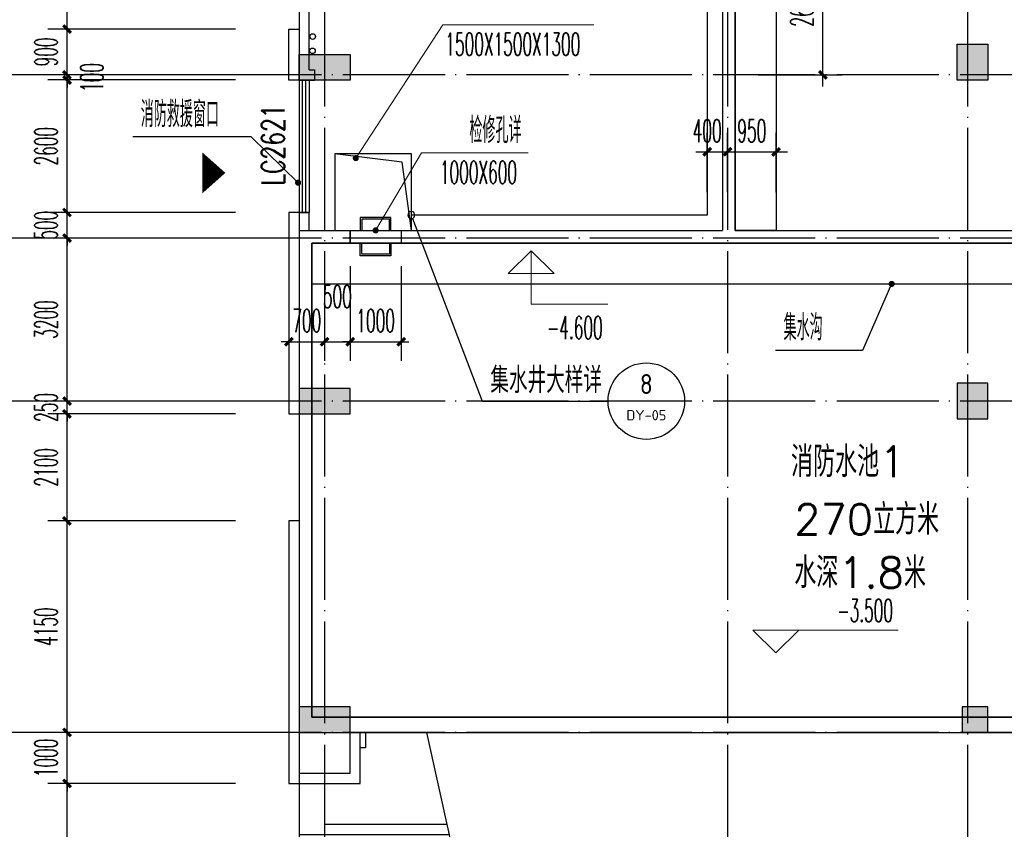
# Model space of a CAD drawing. Extents: x 1779708 to 7299578, y -1121471 to 88434.
# Tile 64 of 256: x 4191439 to 4210742, y -975743 to -959860. Entities that reach past the tile are written whole.
import ezdxf
from ezdxf.enums import TextEntityAlignment as Align

# ---------------------------------------------------------------- set-up
doc = ezdxf.new("R2010")
doc.units = 0
doc.header["$LTSCALE"] = 1000
doc.header["$MEASUREMENT"] = 0
doc.linetypes.add('DOTE', pattern=[2.42, 2, -0.2, 0.02, -0.2])
doc.layers.get('0').update_dxf_attribs({"linetype": 'CONTINUOUS'})
doc.layers.get('Defpoints').update_dxf_attribs({"linetype": 'CONTINUOUS'})
for name, color, linetype in [('AXIS', 3, 'CONTINUOUS'), ('DIM_IDEN', 3, 'CONTINUOUS'), ('DIM_LEAD', 3, 'CONTINUOUS'), ('DIM_SYMB', 3, 'CONTINUOUS'), ('DIM_污水', 3, 'CONTINUOUS'), ('DOTE', 1, 'DOTE'), ('GGSignatureLayer', 7, 'CONTINUOUS'), ('PUB_DIM', 3, 'CONTINUOUS'), ('PUB_HATCH', 8, 'CONTINUOUS'), ('PUB_TEXT', 7, 'CONTINUOUS'), ('SPACE', 7, 'CONTINUOUS'), ('WALL', 255, 'CONTINUOUS'), ('WINDOW', 2, 'CONTINUOUS'), ('WINDOW_TEXT', 7, 'CONTINUOUS'), ('可见线', 6, 'CONTINUOUS'), ('墙柱', 2, 'CONTINUOUS')]:
    doc.layers.add(name, color=color, linetype=linetype)
doc.layers.add('DIM_ELEV', color=3, linetype='CONTINUOUS', lineweight=13)
doc.styles.add('_TCH_DIM', font='SIMPLEX.shx', dxfattribs={"width": 0.7, "bigfont": 'GBCBIG.shx'})
doc.styles.add('_TCH_DIM_T3', font='SIMPLEX.shx', dxfattribs={"width": 0.494118, "bigfont": 'GBCBIG.shx'})
doc.styles.add('_TCH_LABEL', font='COMPLEX', dxfattribs={"bigfont": 'GBCBIG'})
doc.styles.add('_TCH_SPACE', font='SIMPLEX', dxfattribs={"height": 5, "bigfont": 'GBCBIG'})
doc.styles.add('_TCH_WINDOW', font='SIMPLEX', dxfattribs={"height": 3.5, "bigfont": 'GBCBIG'})
doc.styles.get("Standard").update_dxf_attribs({"font": 'GBENOR', "bigfont": 'GBCBIG'})
doc.dimstyles.new('_TCH_ARCH&&150', dxfattribs={"dimtxt": 446.25, "dimasz": 150, "dimexe": 375, "dimexo": 450, "dimgap": 189.375, "dimtad": 1, "dimdec": 0, "dimzin": 0, "dimdsep": 46, "dimtxsty": '_TCH_DIM_T3', "dimblk": 'ARCHTICK', "dimcen": 0.09, "dimdle": 225, "dimclrt": 7, "dimazin": 2, "dimtfac": 1, "dimtdec": 0, "dimtix": 1, "dimtmove": 2, "dimatfit": 3, "dimfxl": 250, "dimtolj": 1, "dimtzin": 0, "dimarcsym": 0})

# ---------------------------------------------------------------- blocks, each defined once
blk = doc.blocks.new('_ArchTick')
at = {"color": 0, "linetype": 'ByBlock', "const_width": 0.4}
blk.add_lwpolyline([(-0.5, -0.5), (0.5, 0.5)], dxfattribs=at)
blk = doc.blocks.new('*D4549')
at = {"layer": 'AXIS', "color": 0, "lineweight": -2, "transparency": 16777216}
for p, q in [((4189967, -1061068), (4189967, -922618)), ((4194467, -922843), (4189592, -922843)), ((4194467, -1060843), (4189592, -1060843))]:
    blk.add_line(p, q, dxfattribs=at)
at = {"layer": 'Defpoints', "color": 0, "transparency": 16777216}
for p in [(4189967, -922843), (4194917, -922843), (4194917, -1060843)]:
    blk.add_point(p, dxfattribs=at)
at = {"layer": 'AXIS', "color": 0, "lineweight": -2, "transparency": 16777216, "xscale": 150, "yscale": 150, "zscale": 150}
for p, rotation in [((4189967, -922843), 90), ((4189967, -1060843), 270)]:
    blk.add_blockref('_ArchTick', p, dxfattribs=dict(at, rotation=rotation))
at = {"layer": 'AXIS', "color": 7, "transparency": 16777216, "insert": (4189555, -991843), "char_height": 446.2, "attachment_point": 5, "rotation": 90, "style": '_TCH_DIM_T3'}
blk.add_mtext('\\A1;138000', dxfattribs=at)
blk = doc.blocks.new('*D4563')
at = {"layer": 'AXIS', "color": 0, "lineweight": -2, "transparency": 16777216}
for p, q in [((4191167, -978568), (4191167, -973618)), ((4194467, -973843), (4190792, -973843)), ((4194467, -978343), (4190792, -978343))]:
    blk.add_line(p, q, dxfattribs=at)
at = {"layer": 'Defpoints', "color": 0, "transparency": 16777216}
for p in [(4191167, -973843), (4194917, -973843), (4194917, -978343)]:
    blk.add_point(p, dxfattribs=at)
at = {"layer": 'AXIS', "color": 0, "lineweight": -2, "transparency": 16777216, "xscale": 150, "yscale": 150, "zscale": 150}
for p, rotation in [((4191167, -973843), 90), ((4191167, -978343), 270)]:
    blk.add_blockref('_ArchTick', p, dxfattribs=dict(at, rotation=rotation))
at = {"layer": 'AXIS', "color": 7, "transparency": 16777216, "insert": (4190755, -976093), "char_height": 446.2, "attachment_point": 5, "rotation": 90, "style": '_TCH_DIM_T3'}
blk.add_mtext('\\A1;4500', dxfattribs=at)
blk = doc.blocks.new('*D4564')
at = {"layer": 'AXIS', "color": 0, "lineweight": -2, "transparency": 16777216}
for p, q in [((4191167, -974068), (4191167, -967118)), ((4194467, -967343), (4190792, -967343)), ((4194467, -973843), (4190792, -973843))]:
    blk.add_line(p, q, dxfattribs=at)
at = {"layer": 'Defpoints', "color": 0, "transparency": 16777216}
for p in [(4191167, -967343), (4194917, -967343), (4194917, -973843)]:
    blk.add_point(p, dxfattribs=at)
at = {"layer": 'AXIS', "color": 0, "lineweight": -2, "transparency": 16777216, "xscale": 150, "yscale": 150, "zscale": 150}
for p, rotation in [((4191167, -967343), 90), ((4191167, -973843), 270)]:
    blk.add_blockref('_ArchTick', p, dxfattribs=dict(at, rotation=rotation))
at = {"layer": 'AXIS', "color": 7, "transparency": 16777216, "insert": (4190755, -970593), "char_height": 446.2, "attachment_point": 5, "rotation": 90, "style": '_TCH_DIM_T3'}
blk.add_mtext('\\A1;6500', dxfattribs=at)
blk = doc.blocks.new('*D4565')
at = {"layer": 'AXIS', "color": 0, "lineweight": -2, "transparency": 16777216}
for p, q in [((4191167, -967568), (4191167, -963918)), ((4194467, -964143), (4190792, -964143)), ((4194467, -967343), (4190792, -967343))]:
    blk.add_line(p, q, dxfattribs=at)
at = {"layer": 'Defpoints', "color": 0, "transparency": 16777216}
for p in [(4191167, -964143), (4194917, -964143), (4194917, -967343)]:
    blk.add_point(p, dxfattribs=at)
at = {"layer": 'AXIS', "color": 0, "lineweight": -2, "transparency": 16777216, "xscale": 150, "yscale": 150, "zscale": 150}
for p, rotation in [((4191167, -964143), 90), ((4191167, -967343), 270)]:
    blk.add_blockref('_ArchTick', p, dxfattribs=dict(at, rotation=rotation))
at = {"layer": 'AXIS', "color": 7, "transparency": 16777216, "insert": (4190755, -965743), "char_height": 446.2, "attachment_point": 5, "rotation": 90, "style": '_TCH_DIM_T3'}
blk.add_mtext('\\A1;3200', dxfattribs=at)
blk = doc.blocks.new('*D4566')
at = {"layer": 'AXIS', "color": 0, "lineweight": -2, "transparency": 16777216}
for p, q in [((4191167, -964368), (4191167, -960718)), ((4194467, -960943), (4190792, -960943)), ((4194467, -964143), (4190792, -964143))]:
    blk.add_line(p, q, dxfattribs=at)
at = {"layer": 'Defpoints', "color": 0, "transparency": 16777216}
for p in [(4191167, -960943), (4194917, -960943), (4194917, -964143)]:
    blk.add_point(p, dxfattribs=at)
at = {"layer": 'AXIS', "color": 0, "lineweight": -2, "transparency": 16777216, "xscale": 150, "yscale": 150, "zscale": 150}
for p, rotation in [((4191167, -960943), 90), ((4191167, -964143), 270)]:
    blk.add_blockref('_ArchTick', p, dxfattribs=dict(at, rotation=rotation))
at = {"layer": 'AXIS', "color": 7, "transparency": 16777216, "insert": (4190755, -962543), "char_height": 446.2, "attachment_point": 5, "rotation": 90, "style": '_TCH_DIM_T3'}
blk.add_mtext('\\A1;3200', dxfattribs=at)
blk = doc.blocks.new('*D4567')
at = {"layer": 'AXIS', "color": 0, "lineweight": -2, "transparency": 16777216}
for p, q in [((4191167, -961168), (4191167, -954718)), ((4194467, -954943), (4190792, -954943)), ((4194467, -960943), (4190792, -960943))]:
    blk.add_line(p, q, dxfattribs=at)
at = {"layer": 'Defpoints', "color": 0, "transparency": 16777216}
for p in [(4191167, -954943), (4194917, -954943), (4194917, -960943)]:
    blk.add_point(p, dxfattribs=at)
at = {"layer": 'AXIS', "color": 0, "lineweight": -2, "transparency": 16777216, "xscale": 150, "yscale": 150, "zscale": 150}
for p, rotation in [((4191167, -954943), 90), ((4191167, -960943), 270)]:
    blk.add_blockref('_ArchTick', p, dxfattribs=dict(at, rotation=rotation))
at = {"layer": 'AXIS', "color": 7, "transparency": 16777216, "insert": (4190755, -957943), "char_height": 446.2, "attachment_point": 5, "rotation": 90, "style": '_TCH_DIM_T3'}
blk.add_mtext('\\A1;6000', dxfattribs=at)
blk = doc.blocks.new('$WINLIB2D$00000001')
at = {"color": 0}
for points in [[(-0.5, 0.5), (-0.5, -0.5)], [(-0.5, 0.5), (0.5, 0.5)], [(0.5, -0.5), (0.5, 0.5)], [(0.5, 0.1667), (-0.5, 0.1667)], [(0.5, -0.1667), (-0.5, -0.1667)], [(-0.5, -0.5), (0.5, -0.5)]]:
    blk.add_lwpolyline(points, dxfattribs=at)
blk = doc.blocks.new('*D5448')
at = {"layer": 'AXIS', "color": 0, "lineweight": -2, "transparency": 16777216}
for p, q in [((4192367, -978568), (4192367, -974618)), ((4195667, -974843), (4191992, -974843)), ((4195667, -978343), (4191992, -978343))]:
    blk.add_line(p, q, dxfattribs=at)
at = {"layer": 'Defpoints', "color": 0, "transparency": 16777216}
for p in [(4192367, -974843), (4196117, -974843), (4196117, -978343)]:
    blk.add_point(p, dxfattribs=at)
at = {"layer": 'AXIS', "color": 0, "lineweight": -2, "transparency": 16777216, "xscale": 150, "yscale": 150, "zscale": 150}
for p, rotation in [((4192367, -974843), 90), ((4192367, -978343), 270)]:
    blk.add_blockref('_ArchTick', p, dxfattribs=dict(at, rotation=rotation))
at = {"layer": 'AXIS', "color": 7, "transparency": 16777216, "insert": (4191955, -976593), "char_height": 446.2, "attachment_point": 5, "rotation": 90, "style": '_TCH_DIM_T3'}
blk.add_mtext('\\A1;3500', dxfattribs=at)
blk = doc.blocks.new('*D5449')
at = {"layer": 'AXIS', "color": 0, "lineweight": -2, "transparency": 16777216}
for p, q in [((4192367, -973843), (4192367, -973693)), ((4195667, -973843), (4191992, -973843)), ((4192367, -974843), (4192367, -973843)), ((4195667, -974843), (4191992, -974843)), ((4192367, -974843), (4192367, -974993))]:
    blk.add_line(p, q, dxfattribs=at)
at = {"layer": 'Defpoints', "color": 0, "transparency": 16777216}
for p in [(4192367, -973843), (4196117, -973843), (4196117, -974843)]:
    blk.add_point(p, dxfattribs=at)
at = {"layer": 'AXIS', "color": 0, "lineweight": -2, "transparency": 16777216, "xscale": 150, "yscale": 150, "zscale": 150}
for p, rotation in [((4192367, -973843), 270), ((4192367, -974843), 90)]:
    blk.add_blockref('_ArchTick', p, dxfattribs=dict(at, rotation=rotation))
at = {"layer": 'AXIS', "color": 7, "transparency": 16777216, "insert": (4191955, -974343), "char_height": 446.2, "attachment_point": 5, "rotation": 90, "style": '_TCH_DIM_T3'}
blk.add_mtext('\\A1;1000', dxfattribs=at)
blk = doc.blocks.new('*D5450')
at = {"layer": 'AXIS', "color": 0, "lineweight": -2, "transparency": 16777216}
for p, q in [((4192367, -974068), (4192367, -969468)), ((4195667, -969693), (4191992, -969693)), ((4195667, -973843), (4191992, -973843))]:
    blk.add_line(p, q, dxfattribs=at)
at = {"layer": 'Defpoints', "color": 0, "transparency": 16777216}
for p in [(4192367, -969693), (4196117, -969693), (4196117, -973843)]:
    blk.add_point(p, dxfattribs=at)
at = {"layer": 'AXIS', "color": 0, "lineweight": -2, "transparency": 16777216, "xscale": 150, "yscale": 150, "zscale": 150}
for p, rotation in [((4192367, -969693), 90), ((4192367, -973843), 270)]:
    blk.add_blockref('_ArchTick', p, dxfattribs=dict(at, rotation=rotation))
at = {"layer": 'AXIS', "color": 7, "transparency": 16777216, "insert": (4191955, -971768), "char_height": 446.2, "attachment_point": 5, "rotation": 90, "style": '_TCH_DIM_T3'}
blk.add_mtext('\\A1;4150', dxfattribs=at)
blk = doc.blocks.new('*D5451')
at = {"layer": 'AXIS', "color": 0, "lineweight": -2, "transparency": 16777216}
for p, q in [((4192367, -969918), (4192367, -967368)), ((4195667, -967593), (4191992, -967593)), ((4195667, -969693), (4191992, -969693))]:
    blk.add_line(p, q, dxfattribs=at)
at = {"layer": 'Defpoints', "color": 0, "transparency": 16777216}
for p in [(4192367, -967593), (4196117, -967593), (4196117, -969693)]:
    blk.add_point(p, dxfattribs=at)
at = {"layer": 'AXIS', "color": 0, "lineweight": -2, "transparency": 16777216, "xscale": 150, "yscale": 150, "zscale": 150}
for p, rotation in [((4192367, -967593), 90), ((4192367, -969693), 270)]:
    blk.add_blockref('_ArchTick', p, dxfattribs=dict(at, rotation=rotation))
at = {"layer": 'AXIS', "color": 7, "transparency": 16777216, "insert": (4191955, -968643), "char_height": 446.2, "attachment_point": 5, "rotation": 90, "style": '_TCH_DIM_T3'}
blk.add_mtext('\\A1;2100', dxfattribs=at)
blk = doc.blocks.new('*D5452')
at = {"layer": 'AXIS', "color": 0, "lineweight": -2, "transparency": 16777216}
for p, q in [((4192367, -967343), (4192367, -967193)), ((4195667, -967343), (4191992, -967343)), ((4192367, -967593), (4192367, -967343)), ((4195667, -967593), (4191992, -967593)), ((4192367, -967593), (4192367, -967743))]:
    blk.add_line(p, q, dxfattribs=at)
at = {"layer": 'Defpoints', "color": 0, "transparency": 16777216}
for p in [(4192367, -967343), (4196117, -967343), (4196117, -967593)]:
    blk.add_point(p, dxfattribs=at)
at = {"layer": 'AXIS', "color": 0, "lineweight": -2, "transparency": 16777216, "xscale": 150, "yscale": 150, "zscale": 150}
for p, rotation in [((4192367, -967343), 270), ((4192367, -967593), 90)]:
    blk.add_blockref('_ArchTick', p, dxfattribs=dict(at, rotation=rotation))
at = {"layer": 'AXIS', "color": 7, "transparency": 16777216, "insert": (4191955, -967468), "char_height": 446.2, "attachment_point": 5, "rotation": 90, "style": '_TCH_DIM_T3'}
blk.add_mtext('\\A1;250', dxfattribs=at)
blk = doc.blocks.new('*D5453')
at = {"layer": 'AXIS', "color": 0, "lineweight": -2, "transparency": 16777216}
for p, q in [((4192367, -967568), (4192367, -963918)), ((4195667, -964143), (4191992, -964143)), ((4195667, -967343), (4191992, -967343))]:
    blk.add_line(p, q, dxfattribs=at)
at = {"layer": 'Defpoints', "color": 0, "transparency": 16777216}
for p in [(4192367, -964143), (4196117, -964143), (4196117, -967343)]:
    blk.add_point(p, dxfattribs=at)
at = {"layer": 'AXIS', "color": 0, "lineweight": -2, "transparency": 16777216, "xscale": 150, "yscale": 150, "zscale": 150}
for p, rotation in [((4192367, -964143), 90), ((4192367, -967343), 270)]:
    blk.add_blockref('_ArchTick', p, dxfattribs=dict(at, rotation=rotation))
at = {"layer": 'AXIS', "color": 7, "transparency": 16777216, "insert": (4191955, -965743), "char_height": 446.2, "attachment_point": 5, "rotation": 90, "style": '_TCH_DIM_T3'}
blk.add_mtext('\\A1;3200', dxfattribs=at)
blk = doc.blocks.new('*D5454')
at = {"layer": 'AXIS', "color": 0, "lineweight": -2, "transparency": 16777216}
for p, q in [((4192367, -963643), (4192367, -963493)), ((4195667, -963643), (4191992, -963643)), ((4192367, -964143), (4192367, -963643)), ((4195667, -964143), (4191992, -964143)), ((4192367, -964143), (4192367, -964293))]:
    blk.add_line(p, q, dxfattribs=at)
at = {"layer": 'Defpoints', "color": 0, "transparency": 16777216}
for p in [(4192367, -963643), (4196117, -963643), (4196117, -964143)]:
    blk.add_point(p, dxfattribs=at)
at = {"layer": 'AXIS', "color": 0, "lineweight": -2, "transparency": 16777216, "xscale": 150, "yscale": 150, "zscale": 150}
for p, rotation in [((4192367, -963643), 270), ((4192367, -964143), 90)]:
    blk.add_blockref('_ArchTick', p, dxfattribs=dict(at, rotation=rotation))
at = {"layer": 'AXIS', "color": 7, "transparency": 16777216, "insert": (4191955, -963893), "char_height": 446.2, "attachment_point": 5, "rotation": 90, "style": '_TCH_DIM_T3'}
blk.add_mtext('\\A1;500', dxfattribs=at)
blk = doc.blocks.new('*D5455')
at = {"layer": 'AXIS', "color": 0, "lineweight": -2, "transparency": 16777216}
for p, q in [((4192367, -963868), (4192367, -960818)), ((4195667, -961043), (4191992, -961043)), ((4195667, -963643), (4191992, -963643))]:
    blk.add_line(p, q, dxfattribs=at)
at = {"layer": 'Defpoints', "color": 0, "transparency": 16777216}
for p in [(4192367, -961043), (4196117, -961043), (4196117, -963643)]:
    blk.add_point(p, dxfattribs=at)
at = {"layer": 'AXIS', "color": 0, "lineweight": -2, "transparency": 16777216, "xscale": 150, "yscale": 150, "zscale": 150}
for p, rotation in [((4192367, -961043), 90), ((4192367, -963643), 270)]:
    blk.add_blockref('_ArchTick', p, dxfattribs=dict(at, rotation=rotation))
at = {"layer": 'AXIS', "color": 7, "transparency": 16777216, "insert": (4191955, -962343), "char_height": 446.2, "attachment_point": 5, "rotation": 90, "style": '_TCH_DIM_T3'}
blk.add_mtext('\\A1;2600', dxfattribs=at)
blk = doc.blocks.new('*D5456')
at = {"layer": 'AXIS', "color": 0, "lineweight": -2, "transparency": 16777216}
for p, q in [((4192367, -960943), (4192367, -960793)), ((4195667, -960943), (4191992, -960943)), ((4195667, -961043), (4191992, -961043)), ((4192367, -961043), (4192367, -960943)), ((4192367, -961043), (4192367, -961193))]:
    blk.add_line(p, q, dxfattribs=at)
at = {"layer": 'Defpoints', "color": 0, "transparency": 16777216}
for p in [(4192367, -960943), (4196117, -960943), (4196117, -961043)]:
    blk.add_point(p, dxfattribs=at)
at = {"layer": 'AXIS', "color": 0, "lineweight": -2, "transparency": 16777216, "xscale": 150, "yscale": 150, "zscale": 150}
for p, rotation in [((4192367, -960943), 270), ((4192367, -961043), 90)]:
    blk.add_blockref('_ArchTick', p, dxfattribs=dict(at, rotation=rotation))
at = {"layer": 'AXIS', "color": 7, "transparency": 16777216, "insert": (4192855, -960993), "char_height": 446.2, "attachment_point": 5, "rotation": 90, "style": '_TCH_DIM_T3'}
blk.add_mtext('\\A1;100', dxfattribs=at)
blk = doc.blocks.new('*D5457')
at = {"layer": 'AXIS', "color": 0, "lineweight": -2, "transparency": 16777216}
for p, q in [((4192367, -960043), (4192367, -959893)), ((4195667, -960043), (4191992, -960043)), ((4192367, -960943), (4192367, -960043)), ((4195667, -960943), (4191992, -960943)), ((4192367, -960943), (4192367, -961093))]:
    blk.add_line(p, q, dxfattribs=at)
at = {"layer": 'Defpoints', "color": 0, "transparency": 16777216}
for p in [(4192367, -960043), (4196117, -960043), (4196117, -960943)]:
    blk.add_point(p, dxfattribs=at)
at = {"layer": 'AXIS', "color": 0, "lineweight": -2, "transparency": 16777216, "xscale": 150, "yscale": 150, "zscale": 150}
for p, rotation in [((4192367, -960043), 270), ((4192367, -960943), 90)]:
    blk.add_blockref('_ArchTick', p, dxfattribs=dict(at, rotation=rotation))
at = {"layer": 'AXIS', "color": 7, "transparency": 16777216, "insert": (4191955, -960493), "char_height": 446.2, "attachment_point": 5, "rotation": 90, "style": '_TCH_DIM_T3'}
blk.add_mtext('\\A1;900', dxfattribs=at)
blk = doc.blocks.new('*D5458')
at = {"layer": 'AXIS', "color": 0, "lineweight": -2, "transparency": 16777216}
for p, q in [((4192367, -960268), (4192367, -955218)), ((4195667, -955443), (4191992, -955443)), ((4195667, -960043), (4191992, -960043))]:
    blk.add_line(p, q, dxfattribs=at)
at = {"layer": 'Defpoints', "color": 0, "transparency": 16777216}
for p in [(4192367, -955443), (4196117, -955443), (4196117, -960043)]:
    blk.add_point(p, dxfattribs=at)
at = {"layer": 'AXIS', "color": 0, "lineweight": -2, "transparency": 16777216, "xscale": 150, "yscale": 150, "zscale": 150}
for p, rotation in [((4192367, -955443), 90), ((4192367, -960043), 270)]:
    blk.add_blockref('_ArchTick', p, dxfattribs=dict(at, rotation=rotation))
at = {"layer": 'AXIS', "color": 7, "transparency": 16777216, "insert": (4191955, -957743), "char_height": 446.2, "attachment_point": 5, "rotation": 90, "style": '_TCH_DIM_T3'}
blk.add_mtext('\\A1;4600', dxfattribs=at)
blk = doc.blocks.new('*D6656')
at = {"layer": 'Defpoints', "color": 0, "transparency": 16777216}
for p in [(4205467, -958293), (4207185, -958293), (4205467, -960943)]:
    blk.add_point(p, dxfattribs=at)
at = {"layer": 'PUB_DIM', "color": 0, "lineweight": -2, "transparency": 16777216}
for p, q in [((4207185, -961168), (4207185, -958068)), ((4205917, -958293), (4207560, -958293)), ((4205917, -960943), (4207560, -960943))]:
    blk.add_line(p, q, dxfattribs=at)
at = {"layer": 'PUB_DIM', "color": 0, "lineweight": -2, "transparency": 16777216, "xscale": 150, "yscale": 150, "zscale": 150}
for p, rotation in [((4207185, -958293), 90), ((4207185, -960943), 270)]:
    blk.add_blockref('_ArchTick', p, dxfattribs=dict(at, rotation=rotation))
at = {"layer": 'PUB_DIM', "color": 7, "transparency": 16777216, "insert": (4206772, -959618), "char_height": 446.2, "attachment_point": 5, "rotation": 90, "style": '_TCH_DIM_T3'}
blk.add_mtext('\\A1;2650', dxfattribs=at)
blk = doc.blocks.new('*D6659')
at = {"layer": 'Defpoints', "color": 0, "transparency": 16777216}
for p in [(4205317, -962452), (4204917, -963693), (4205317, -963693)]:
    blk.add_point(p, dxfattribs=at)
at = {"layer": 'PUB_DIM', "color": 0, "lineweight": -2, "transparency": 16777216}
for p, q in [((4204917, -963243), (4204917, -962077)), ((4205317, -963243), (4205317, -962077)), ((4204692, -962452), (4205542, -962452))]:
    blk.add_line(p, q, dxfattribs=at)
at = {"layer": 'PUB_DIM', "color": 0, "lineweight": -2, "transparency": 16777216, "xscale": 150, "yscale": 150, "zscale": 150, "rotation": 180}
blk.add_blockref('_ArchTick', (4204917, -962452), dxfattribs=at)
at = {"layer": 'PUB_DIM', "color": 0, "lineweight": -2, "transparency": 16777216, "xscale": 150, "yscale": 150, "zscale": 150}
blk.add_blockref('_ArchTick', (4205317, -962452), dxfattribs=at)
at = {"layer": 'PUB_DIM', "color": 7, "transparency": 16777216, "insert": (4204917, -962040), "char_height": 446.2, "attachment_point": 5, "style": '_TCH_DIM_T3'}
blk.add_mtext('\\A1;400', dxfattribs=at)
blk = doc.blocks.new('*D6660')
at = {"layer": 'Defpoints', "color": 0, "transparency": 16777216}
for p in [(4206267, -962452), (4205317, -963693), (4206267, -963693)]:
    blk.add_point(p, dxfattribs=at)
at = {"layer": 'PUB_DIM', "color": 0, "lineweight": -2, "transparency": 16777216}
for p, q in [((4205317, -963243), (4205317, -962077)), ((4206267, -963243), (4206267, -962077)), ((4205092, -962452), (4206492, -962452))]:
    blk.add_line(p, q, dxfattribs=at)
at = {"layer": 'PUB_DIM', "color": 0, "lineweight": -2, "transparency": 16777216, "xscale": 150, "yscale": 150, "zscale": 150, "rotation": 180}
blk.add_blockref('_ArchTick', (4205317, -962452), dxfattribs=at)
at = {"layer": 'PUB_DIM', "color": 0, "lineweight": -2, "transparency": 16777216, "xscale": 150, "yscale": 150, "zscale": 150}
blk.add_blockref('_ArchTick', (4206267, -962452), dxfattribs=at)
at = {"layer": 'PUB_DIM', "color": 7, "transparency": 16777216, "insert": (4205792, -962040), "char_height": 446.2, "attachment_point": 5, "style": '_TCH_DIM_T3'}
blk.add_mtext('\\A1;950', dxfattribs=at)
blk = doc.blocks.new('*D6661')
at = {"layer": 'Defpoints', "color": 0, "transparency": 16777216}
for p in [(4197917, -964243), (4198917, -964243), (4198917, -966178)]:
    blk.add_point(p, dxfattribs=at)
at = {"layer": 'PUB_DIM', "color": 0, "lineweight": -2, "transparency": 16777216}
for p, q in [((4197917, -964693), (4197917, -966553)), ((4198917, -964693), (4198917, -966553)), ((4197917, -966178), (4197767, -966178)), ((4197917, -966178), (4198917, -966178)), ((4198917, -966178), (4199067, -966178))]:
    blk.add_line(p, q, dxfattribs=at)
at = {"layer": 'PUB_DIM', "color": 0, "lineweight": -2, "transparency": 16777216, "xscale": 150, "yscale": 150, "zscale": 150}
blk.add_blockref('_ArchTick', (4197917, -966178), dxfattribs=at)
at = {"layer": 'PUB_DIM', "color": 0, "lineweight": -2, "transparency": 16777216, "xscale": 150, "yscale": 150, "zscale": 150, "rotation": 180}
blk.add_blockref('_ArchTick', (4198917, -966178), dxfattribs=at)
at = {"layer": 'PUB_DIM', "color": 7, "transparency": 16777216, "insert": (4198417, -965765), "char_height": 446.2, "attachment_point": 5, "style": '_TCH_DIM_T3'}
blk.add_mtext('\\A1;1000', dxfattribs=at)
blk = doc.blocks.new('*D6662')
at = {"layer": 'Defpoints', "color": 0, "transparency": 16777216}
for p in [(4197417, -964243), (4197917, -964243), (4197917, -966178)]:
    blk.add_point(p, dxfattribs=at)
at = {"layer": 'PUB_DIM', "color": 0, "lineweight": -2, "transparency": 16777216}
for p, q in [((4197417, -964693), (4197417, -966553)), ((4197917, -964693), (4197917, -966553)), ((4197192, -966178), (4198142, -966178))]:
    blk.add_line(p, q, dxfattribs=at)
at = {"layer": 'PUB_DIM', "color": 0, "lineweight": -2, "transparency": 16777216, "xscale": 150, "yscale": 150, "zscale": 150, "rotation": 180}
blk.add_blockref('_ArchTick', (4197417, -966178), dxfattribs=at)
at = {"layer": 'PUB_DIM', "color": 0, "lineweight": -2, "transparency": 16777216, "xscale": 150, "yscale": 150, "zscale": 150}
blk.add_blockref('_ArchTick', (4197917, -966178), dxfattribs=at)
at = {"layer": 'PUB_DIM', "color": 7, "transparency": 16777216, "insert": (4197667, -965292), "char_height": 446.2, "attachment_point": 5, "style": '_TCH_DIM_T3'}
blk.add_mtext('\\A1;500', dxfattribs=at)
blk = doc.blocks.new('*D6663')
at = {"layer": 'Defpoints', "color": 0, "transparency": 16777216}
for p in [(4196717, -964243), (4197417, -964243), (4197417, -966178)]:
    blk.add_point(p, dxfattribs=at)
at = {"layer": 'PUB_DIM', "color": 0, "lineweight": -2, "transparency": 16777216}
for p, q in [((4196717, -964693), (4196717, -966553)), ((4197417, -964693), (4197417, -966553)), ((4196717, -966178), (4196567, -966178)), ((4196717, -966178), (4197417, -966178)), ((4197417, -966178), (4197567, -966178))]:
    blk.add_line(p, q, dxfattribs=at)
at = {"layer": 'PUB_DIM', "color": 0, "lineweight": -2, "transparency": 16777216, "xscale": 150, "yscale": 150, "zscale": 150}
blk.add_blockref('_ArchTick', (4196717, -966178), dxfattribs=at)
at = {"layer": 'PUB_DIM', "color": 0, "lineweight": -2, "transparency": 16777216, "xscale": 150, "yscale": 150, "zscale": 150, "rotation": 180}
blk.add_blockref('_ArchTick', (4197417, -966178), dxfattribs=at)
at = {"layer": 'PUB_DIM', "color": 7, "transparency": 16777216, "insert": (4197067, -965765), "char_height": 446.2, "attachment_point": 5, "style": '_TCH_DIM_T3'}
blk.add_mtext('\\A1;700', dxfattribs=at)

msp = doc.modelspace()

# ---------------------------------------------------------------- hatches: boundary and pattern name
at = {"layer": '墙柱'}
h = msp.add_hatch(color=256, dxfattribs=at)
h.paths.add_polyline_path([(4196917.1, -1041543.3), (4197517.1, -1041543.3), (4197517.1, -1040943.3), (4196917.1, -1040943.3)])
h.paths.add_polyline_path([(4197417.1, -1028493.3), (4197917.1, -1028493.3), (4197917.1, -1028993.3), (4197417.1, -1028993.3)])
h.paths.add_polyline_path([(4196917.1, -1023143.3), (4197917.1, -1023143.3), (4197917.1, -1022643.3), (4196917.1, -1022643.3)])
h.paths.add_polyline_path([(4213517.1, -1009843.3), (4214017.1, -1009843.3), (4214017.1, -1010343.3), (4213517.1, -1010343.3)])
h.paths.add_polyline_path([(4209817.1, -1015993.3), (4210417.1, -1015993.3), (4210417.1, -1016693.3), (4209817.1, -1016693.3)])
h.paths.add_polyline_path([(4213417.1, -1048043.3), (4214017.1, -1048043.3), (4214017.1, -1047443.3), (4213417.1, -1047443.3)])
h.paths.add_polyline_path([(4209817.1, -1029093.3), (4210417.1, -1029093.3), (4210417.1, -1028393.3), (4209817.1, -1028393.3)])
h.paths.add_polyline_path([(4209917.1, -1009843.3), (4210417.1, -1009843.3), (4210417.1, -1010343.3), (4209917.1, -1010343.3)])
h.paths.add_polyline_path([(4196917.1, -1016093.3), (4197917.1, -1016093.3), (4197917.1, -1016593.3), (4196917.1, -1016593.3)])
h.paths.add_polyline_path([(4205217.1, -1048043.3), (4205817.1, -1048043.3), (4205817.1, -1047543.3), (4205217.1, -1047543.3)])
h.paths.add_polyline_path([(4209817.1, -1023343.3), (4210417.1, -1023343.3), (4210417.1, -1022643.3), (4209817.1, -1022643.3)])
h.paths.add_polyline_path([(4213417.1, -1034843.3), (4214017.1, -1034843.3), (4214017.1, -1034243.3), (4213417.1, -1034243.3)])
h.paths.add_polyline_path([(4205017.1, -1034843.3), (4205617.1, -1034843.3), (4205617.1, -1034243.3), (4205017.1, -1034243.3)])
h.paths.add_polyline_path([(4196917.1, -1034843.3), (4197917.1, -1034843.3), (4197917.1, -1034343.3), (4196917.1, -1034343.3)])
h.paths.add_polyline_path([(4213317.1, -1041543.3), (4214017.1, -1041543.3), (4214017.1, -1040943.3), (4213317.1, -1040943.3)])
h.paths.add_polyline_path([(4205217.1, -1041543.3), (4205817.1, -1041543.3), (4205817.1, -1040943.3), (4205217.1, -1040943.3)])
h.paths.add_polyline_path([(4213417.1, -1019043.3), (4214017.1, -1019043.3), (4214017.1, -1019643.3), (4213417.1, -1019643.3)])
h.paths.add_polyline_path([(4196917.1, -1009843.3), (4197917.1, -1009843.3), (4197917.1, -1010343.3), (4196917.1, -1010343.3)])
h.paths.add_polyline_path([(4196917.1, -1048343.3), (4197617.1, -1048343.3), (4197617.1, -1047843.3), (4196917.1, -1047843.3)])
h.paths.add_polyline_path([(4196917.1, -1051543.3), (4197617.1, -1051543.3), (4197617.1, -1051043.3), (4196917.1, -1051043.3)])
h.paths.add_polyline_path([(4204967.1, -1051643.3), (4205667.1, -1051643.3), (4205667.1, -1051043.3), (4204967.1, -1051043.3)])
h.paths.add_polyline_path([(4213417.1, -1051643.3), (4214017.1, -1051643.3), (4214017.1, -1051043.3), (4213417.1, -1051043.3)])
h.paths.add_polyline_path([(4213417.1, -1060843.3), (4214017.1, -1060843.3), (4214017.1, -1060343.3), (4213417.1, -1060343.3)])
h.paths.add_polyline_path([(4204967.1, -1060843.3), (4205667.1, -1060843.3), (4205667.1, -1060343.3), (4204967.1, -1060343.3)])
h.paths.add_polyline_path([(4196917.1, -1060843.3), (4197417.1, -1060843.3), (4197417.1, -1060343.3), (4196917.1, -1060343.3)])
h.paths.add_polyline_path([(4196917.1, -942143.3), (4197517.1, -942143.3), (4197517.1, -942743.3), (4196917.1, -942743.3)])
h.paths.add_polyline_path([(4197417.1, -955193.3), (4197917.1, -955193.3), (4197917.1, -954693.3), (4197417.1, -954693.3)])
h.paths.add_polyline_path([(4196917.1, -960543.3), (4197917.1, -960543.3), (4197917.1, -961043.3), (4196917.1, -961043.3)])
h.paths.add_polyline_path([(4213517.1, -973843.3), (4214017.1, -973843.3), (4214017.1, -973343.3), (4213517.1, -973343.3)])
h.paths.add_polyline_path([(4209817.1, -967693.3), (4210417.1, -967693.3), (4210417.1, -966993.3), (4209817.1, -966993.3)])
h.paths.add_polyline_path([(4213417.1, -935643.3), (4214017.1, -935643.3), (4214017.1, -936243.3), (4213417.1, -936243.3)])
h.paths.add_polyline_path([(4209817.1, -954593.3), (4210417.1, -954593.3), (4210417.1, -955293.3), (4209817.1, -955293.3)])
h.paths.add_polyline_path([(4209917.1, -973843.3), (4210417.1, -973843.3), (4210417.1, -973343.3), (4209917.1, -973343.3)])
h.paths.add_polyline_path([(4196917.1, -967593.3), (4197917.1, -967593.3), (4197917.1, -967093.3), (4196917.1, -967093.3)])
h.paths.add_polyline_path([(4205217.1, -935643.3), (4205817.1, -935643.3), (4205817.1, -936143.3), (4205217.1, -936143.3)])
h.paths.add_polyline_path([(4209817.1, -960343.3), (4210417.1, -960343.3), (4210417.1, -961043.3), (4209817.1, -961043.3)])
h.paths.add_polyline_path([(4213417.1, -948843.3), (4214017.1, -948843.3), (4214017.1, -949443.3), (4213417.1, -949443.3)])
h.paths.add_polyline_path([(4205017.1, -948843.3), (4205617.1, -948843.3), (4205617.1, -949443.3), (4205017.1, -949443.3)])
h.paths.add_polyline_path([(4196917.1, -948843.3), (4197917.1, -948843.3), (4197917.1, -949343.3), (4196917.1, -949343.3)])
h.paths.add_polyline_path([(4213317.1, -942143.3), (4214017.1, -942143.3), (4214017.1, -942743.3), (4213317.1, -942743.3)])
h.paths.add_polyline_path([(4205217.1, -942143.3), (4205817.1, -942143.3), (4205817.1, -942743.3), (4205217.1, -942743.3)])
h.paths.add_polyline_path([(4213417.1, -964643.3), (4214017.1, -964643.3), (4214017.1, -964043.3), (4213417.1, -964043.3)])
h.paths.add_polyline_path([(4196917.1, -973843.3), (4197917.1, -973843.3), (4197917.1, -973343.3), (4196917.1, -973343.3)])
h.paths.add_polyline_path([(4196917.1, -935343.3), (4197617.1, -935343.3), (4197617.1, -935843.3), (4196917.1, -935843.3)])
h.paths.add_polyline_path([(4196917.1, -932143.3), (4197617.1, -932143.3), (4197617.1, -932643.3), (4196917.1, -932643.3)])
h.paths.add_polyline_path([(4204967.1, -932043.3), (4205667.1, -932043.3), (4205667.1, -932643.3), (4204967.1, -932643.3)])
h.paths.add_polyline_path([(4213417.1, -932043.3), (4214017.1, -932043.3), (4214017.1, -932643.3), (4213417.1, -932643.3)])
h.paths.add_polyline_path([(4213417.1, -922843.3), (4214017.1, -922843.3), (4214017.1, -923343.3), (4213417.1, -923343.3)])
h.paths.add_polyline_path([(4204967.1, -922843.3), (4205667.1, -922843.3), (4205667.1, -923343.3), (4204967.1, -923343.3)])
h.paths.add_polyline_path([(4196917.1, -922843.3), (4197417.1, -922843.3), (4197417.1, -923343.3), (4196917.1, -923343.3)])

# ---------------------------------------------------------------- linework, layer by layer
at = {"layer": 'AXIS'}
for p, q in [((4194917.1, -960943.3), (4188917.1, -960943.3)), ((4194917.1, -964143.3), (4188917.1, -964143.3)), ((4194917.1, -967343.3), (4188917.1, -967343.3)), ((4194917.1, -973843.3), (4188917.1, -973843.3))]:
    msp.add_line(p, q, dxfattribs=at)
at = {"layer": 'DIM_ELEV'}
for p, q in [((4198027.7, -962575.5), (4199733.8, -959960.3)), ((4199733.8, -959960.3), (4202692, -959960.3)), ((4198417.1, -963993.3), (4199314.9, -962473.1)), ((4199314.9, -962473.1), (4201409.7, -962473.1)), ((4201465.1, -964392.3), (4201015.1, -964842.3)), ((4201465.1, -964392.3), (4201915.1, -964842.3)), ((4201465.1, -964392.3), (4201465.1, -965442.3)), ((4201015.1, -964842.3), (4201915.1, -964842.3)), ((4201465.1, -965442.3), (4202972.2, -965442.3)), ((4206263.9, -972283.2), (4205813.9, -971833.2)), ((4205813.9, -971833.2), (4208663.9, -971833.2)), ((4206263.9, -972283.2), (4206713.9, -971833.2))]:
    msp.add_line(p, q, dxfattribs=at)
at = {"layer": 'DIM_ELEV', "const_width": 60}
for points in [[(4198011.3, -962600.7, 1), (4198044.1, -962550.4, 1)], [(4198401.8, -964019.1, 1), (4198432.4, -963967.5, 1)]]:
    msp.add_lwpolyline(points, format="xyb", close=True, dxfattribs=at)
at = {"layer": 'DIM_IDEN'}
for p, q in [((4199141.7, -963757.9), (4200508, -967343.3)), ((4200508, -967343.3), (4202974.1, -967343.3)), ((4204474.1, -967343.3), (4202974.1, -967343.3))]:
    msp.add_line(p, q, dxfattribs=at)
msp.add_lwpolyline([(4199186.2, -963693.3, 1), (4199048, -963693.3, 1)], format="xyb", close=True, dxfattribs=at)
msp.add_circle((4203724.1, -967343.3), 750, dxfattribs=at)
at = {"layer": 'DIM_LEAD'}
for p, q in [((4195975.8, -962158.3), (4193655.1, -962158.3)), ((4196896.1, -963058), (4195975.8, -962158.3)), ((4208533.5, -965043.3), (4207963.5, -966348.4)), ((4207963.5, -966348.4), (4206257.5, -966348.4))]:
    msp.add_line(p, q, dxfattribs=at)
at = {"layer": 'DIM_LEAD', "const_width": 60}
for points in [[(4196917.6, -963078.9, 1), (4196874.7, -963037, 1)], [(4208545.5, -965015.8, 1), (4208521.5, -965070.8, 1)]]:
    msp.add_lwpolyline(points, format="xyb", close=True, dxfattribs=at)
at = {"layer": 'DIM_SYMB'}
msp.add_lwpolyline([(4199417.1, -973843.3), (4203360.9, -991678.5), (4203693.3, -991722.5), (4203102.1, -991967), (4203433.8, -992008.1), (4207377.7, -1009843.3)], dxfattribs=at)
at = {"layer": 'DIM_污水', "color": 1}
for centre in [(4197184.2, -960191), (4197178.1, -960470.8)]:
    msp.add_circle(centre, 55, dxfattribs=at)
at = {"layer": 'DOTE'}
for p, q in [((4196917.1, -920843.3), (4196917.1, -1062843.3)), ((4197417.1, -920843.3), (4197417.1, -1062843.3)), ((4205317.1, -920843.3), (4205317.1, -1062843.3)), ((4210017.1, -920843.3), (4210017.1, -1062843.3)), ((4216717.1, -960943.3), (4194917.1, -960943.3)), ((4216717.1, -964143.3), (4194917.1, -964143.3)), ((4216717.1, -967343.3), (4194917.1, -967343.3)), ((4216717.1, -973843.3), (4194917.1, -973843.3))]:
    msp.add_line(p, q, dxfattribs=at)
at = {"layer": 'GGSignatureLayer'}
msp.add_lwpolyline([(4195471.6, -962865.5, 0, 800, 0), (4195021.8, -962865.5, 800, 800, 0)], format="xyseb", dxfattribs=at)
at = {"layer": 'PUB_HATCH'}
msp.add_lwpolyline([(4198917.1, -963993.3), (4198917.1, -964243.3), (4197917.1, -964243.3), (4197917.1, -963993.3)], close=True, dxfattribs=at)
at = {"layer": 'WALL'}
for p, q in [((4205217.1, -958293.3), (4205217.1, -963993.3)), ((4205467.1, -958293.3), (4205467.1, -963993.3)), ((4196917.1, -958493.3), (4196917.1, -960943.3)), ((4197117.1, -960843.3), (4197117.1, -958493.3)), ((4197117.1, -960843.3), (4197217.1, -960843.3)), ((4197217.1, -960843.3), (4197217.1, -961043.3)), ((4196917.1, -960943.3), (4196917.1, -961043.3)), ((4196917.1, -961043.3), (4197117.1, -961043.3)), ((4197117.1, -961043.3), (4197217.1, -961043.3)), ((4197117.1, -963643.3), (4196917.1, -963643.3)), ((4196917.1, -963643.3), (4196917.1, -963993.3)), ((4197117.1, -963993.3), (4197117.1, -963643.3)), ((4196917.1, -963993.3), (4197917.1, -963993.3)), ((4196917.1, -963993.3), (4196917.1, -973843.3)), ((4197917.1, -963993.3), (4197917.1, -964243.3)), ((4198917.1, -963993.3), (4205217.1, -963993.3)), ((4198917.1, -963993.3), (4198917.1, -964243.3)), ((4205467.1, -963993.3), (4213517.1, -963993.3)), ((4197167.1, -964243.3), (4197917.1, -964243.3)), ((4197167.1, -964243.3), (4197167.1, -973543.3)), ((4198917.1, -964243.3), (4205317.1, -964243.3)), ((4205317.1, -964243.3), (4213517.1, -964243.3)), ((4197167.1, -973543.3), (4213517.1, -973543.3)), ((4196917.1, -973843.3), (4213817.1, -973843.3))]:
    msp.add_line(p, q, dxfattribs=at)
msp.add_lwpolyline([(4196717.1, -960043.3), (4196917.1, -960043.3), (4196917.1, -961043.3), (4196717.1, -961043.3)], close=True, dxfattribs=at)
for points in [[(4196917.1, -963643.3), (4196717.1, -963643.3), (4196717.1, -967593.3), (4196917.1, -967593.3)], [(4196917.1, -963943.3), (4196917.1, -974643.3), (4197917.1, -974643.3), (4197917.1, -973843.3)], [(4196917.1, -969693.3), (4196717.1, -969693.3), (4196717.1, -974843.3), (4198117.1, -974843.3), (4198117.1, -973843.3)], [(4198217.1, -973843.3), (4198217.1, -974143.3), (4198117.1, -974143.3)]]:
    msp.add_lwpolyline(points, dxfattribs=at)
at = {"layer": 'WALL', "elevation": 0}
for points in [[(4198717.1, -963993.3), (4198717.1, -963743.3), (4198117.1, -963743.3), (4198117.1, -963993.3)], [(4198687.1, -963993.3), (4198687.1, -963773.3), (4198147.1, -963773.3), (4198147.1, -963993.3)], [(4198717.1, -964242.8), (4198717.1, -964492.8), (4198117.1, -964492.8), (4198117.1, -964242.8)], [(4198687.1, -964242.8), (4198687.1, -964462.8), (4198147.1, -964462.8), (4198147.1, -964242.8)]]:
    msp.add_lwpolyline(points, dxfattribs=at)
at = {"layer": '可见线'}
for points in [[(4205467.1, -963993.3), (4213517.1, -963993.3), (4213517.1, -942743.3), (4207867.1, -942743.3), (4207867.1, -951893.3), (4205467.1, -951893.3)], [(4205467.1, -951893.3), (4206267.1, -951893.3), (4206267.1, -963993.3), (4205467.1, -963993.3)], [(4199117.1, -963993.3), (4199117.1, -962493.3), (4197617.1, -962493.3), (4197617.1, -963993.3)], [(4197167.1, -964243.3), (4197167.1, -965043.3), (4213517.1, -965043.3), (4213517.1, -964243.3)], [(4197167.1, -964243.3), (4213517.1, -964243.3), (4213517.1, -973543.3), (4197167.1, -973543.3)]]:
    msp.add_lwpolyline(points, close=True, dxfattribs=at)
for points in [[(4204917.1, -951843.3), (4204917.1, -963693.3), (4199117.1, -963693.3)], [(4199117.1, -963993.3), (4198938.3, -962657.7), (4197617.1, -962493.3)], [(4196917.1, -974843.3), (4196917.1, -975843.3), (4199859.4, -975843.3)], [(4197417.1, -974843.3), (4197417.1, -975643.3), (4199815.1, -975643.3)]]:
    msp.add_lwpolyline(points, dxfattribs=at)
at = {"layer": '墙柱'}
for points in [[(4209817.1, -960343.3), (4210417.1, -960343.3), (4210417.1, -961043.3), (4209817.1, -961043.3)], [(4196917.1, -960543.3), (4197917.1, -960543.3), (4197917.1, -961043.3), (4196917.1, -961043.3)], [(4209817.1, -967693.3), (4210417.1, -967693.3), (4210417.1, -966993.3), (4209817.1, -966993.3)], [(4196917.1, -967593.3), (4197917.1, -967593.3), (4197917.1, -967093.3), (4196917.1, -967093.3)], [(4196917.1, -973843.3), (4197917.1, -973843.3), (4197917.1, -973343.3), (4196917.1, -973343.3)], [(4209917.1, -973843.3), (4210417.1, -973843.3), (4210417.1, -973343.3), (4209917.1, -973343.3)]]:
    msp.add_lwpolyline(points, close=True, dxfattribs=at)

# ---------------------------------------------------------------- block references
at = {"layer": 'WINDOW'}
ref = msp.add_blockref('$WINLIB2D$00000001', (4197017.1, -962343.3), dxfattribs=dict(at, xscale=2600, yscale=200, zscale=2600, rotation=270))
ref.add_attrib('A', 'LC2621', (4196627.7, -963115.8), dxfattribs={"layer": 'WINDOW_TEXT', "height": 446.25, "rotation": 90, "style": '_TCH_WINDOW', "width": 0.705882})

# ---------------------------------------------------------------- texts
at = {"layer": 'PUB_TEXT', "color": 7, "style": '_TCH_DIM'}
for s, height, width, p in [('1500X1500X1300', 446.25, 0.494118, (4199783.5, -960564.1)), ('消防救援窗口', 506.38, 0.7, (4193812.6, -961967.3)), ('检修孔详', 506.38, 0.7, (4200255.2, -962282.1)), ('1000X600', 446.25, 0.494118, (4199677.2, -963076.9)), ('-4.600', 446.25, 0.494118, (4201772.2, -966124.8)), ('集水沟', 506.38, 0.7, (4206415, -966151.8)), ('-3.500', 446.25, 0.494118, (4207463.9, -971675.7))]:
    msp.add_text(s, height=height, dxfattribs=dict(at, width=width)).set_placement(p)
at = {"layer": 'PUB_TEXT', "color": 7, "style": '_TCH_LABEL'}
msp.add_text('集水井大样详', height=506.38, dxfattribs=at).set_placement((4200666.3, -967185.8))
at = {"layer": 'PUB_TEXT', "color": 7}
for s, height, width, p, p2 in [('8', 392.6, 0.979292, (4203597.4, -967204.6), (4203850.7, -967204.6)), ('DY-05', 201.87, 1.021526, (4203332.7, -967720.3), (4204115.5, -967720.3))]:
    msp.add_text(s, height=height, dxfattribs=dict(at, width=width)).set_placement(p, p2, align=Align.FIT)
at = {"layer": 'SPACE', "style": '_TCH_SPACE'}
for s, p in [('消防水池1', (4206560.1, -968831.5)), ('270立方米', (4206624.4, -969961.9)), ('水深1.8米', (4206624.4, -971007.2))]:
    msp.add_text(s, height=600, dxfattribs=at).set_placement(p)

# ---------------------------------------------------------------- dimensions: what is measured, and where the dimension line sits
at = {"layer": 'AXIS'}
for p1, p2, distance, picture, middle in [((4194917.1, -1060843.3), (4194917.1, -922843.3), 4950, '*D4549', (4189554.6, -991843.3)), ((4194917.1, -960943.3), (4194917.1, -954943.3), 3750, '*D4567', (4190754.6, -957943.3)), ((4196117.1, -960043.3), (4196117.1, -955443.3), 3750, '*D5458', (4191954.6, -957743.3)), ((4196117.1, -960943.3), (4196117.1, -960043.3), 3750, '*D5457', (4191954.6, -960493.3)), ((4194917.1, -964143.3), (4194917.1, -960943.3), 3750, '*D4566', (4190754.6, -962543.3)), ((4196117.1, -963643.3), (4196117.1, -961043.3), 3750, '*D5455', (4191954.6, -962343.3)), ((4196117.1, -964143.3), (4196117.1, -963643.3), 3750, '*D5454', (4191954.6, -963893.3)), ((4194917.1, -967343.3), (4194917.1, -964143.3), 3750, '*D4565', (4190754.6, -965743.3)), ((4196117.1, -967343.3), (4196117.1, -964143.3), 3750, '*D5453', (4191954.6, -965743.3)), ((4196117.1, -967593.3), (4196117.1, -967343.3), 3750, '*D5452', (4191954.6, -967468.3)), ((4194917.1, -973843.3), (4194917.1, -967343.3), 3750, '*D4564', (4190754.6, -970593.3)), ((4196117.1, -969693.3), (4196117.1, -967593.3), 3750, '*D5451', (4191954.6, -968643.3)), ((4196117.1, -973843.3), (4196117.1, -969693.3), 3750, '*D5450', (4191954.6, -971768.3)), ((4194917.1, -978343.3), (4194917.1, -973843.3), 3750, '*D4563', (4190754.6, -976093.3)), ((4196117.1, -974843.3), (4196117.1, -973843.3), 3750, '*D5449', (4191954.6, -974343.3)), ((4196117.1, -978343.3), (4196117.1, -974843.3), 3750, '*D5448', (4191954.6, -976593.3))]:
    dim = msp.add_aligned_dim(p1=p1, p2=p2, distance=distance, dimstyle='_TCH_ARCH&&150', dxfattribs=at)
    dim.commit()
    dim.dimension.update_dxf_attribs({"geometry": picture, "text_midpoint": middle})
dim = msp.add_linear_dim(base=(4192367.1, -960943.3), p1=(4196117.1, -961043.3), p2=(4196117.1, -960943.3), angle=90, dimstyle='_TCH_ARCH&&150', dxfattribs=at)
dim.commit()
dim.dimension.update_dxf_attribs({"geometry": '*D5456', "text_midpoint": (4192854.6, -960993.3), "dimtype": 161})
at = {"layer": 'PUB_DIM'}
for p1, p2, distance, picture, middle in [((4205467.1, -960943.3), (4205467.1, -958293.3), -1717.7, '*D6656', (4206772.3, -959618.3)), ((4205317.1, -963693.3), (4206267.1, -963693.3), 1240.9, '*D6660', (4205792.1, -962039.9)), ((4196717.1, -964243.3), (4197417.1, -964243.3), -1934.3, '*D6663', (4197067.1, -965765.1)), ((4197917.1, -964243.3), (4198917.1, -964243.3), -1934.3, '*D6661', (4198417.1, -965765.1))]:
    dim = msp.add_aligned_dim(p1=p1, p2=p2, distance=distance, dimstyle='_TCH_ARCH&&150', dxfattribs=at)
    dim.commit()
    dim.dimension.update_dxf_attribs({"geometry": picture, "text_midpoint": middle})
for base, p1, p2, picture, middle in [((4205317.1, -962452.4), (4204917.1, -963693.3), (4205317.1, -963693.3), '*D6659', (4204917.1, -962039.9)), ((4197917.1, -966177.6), (4197417.1, -964243.3), (4197917.1, -964243.3), '*D6662', (4197667.1, -965292))]:
    dim = msp.add_linear_dim(base=base, p1=p1, p2=p2, angle=0, dimstyle='_TCH_ARCH&&150', dxfattribs=at)
    dim.commit()
    dim.dimension.update_dxf_attribs({"geometry": picture, "text_midpoint": middle, "dimtype": 161})

doc.saveas('drawing.dxf')
